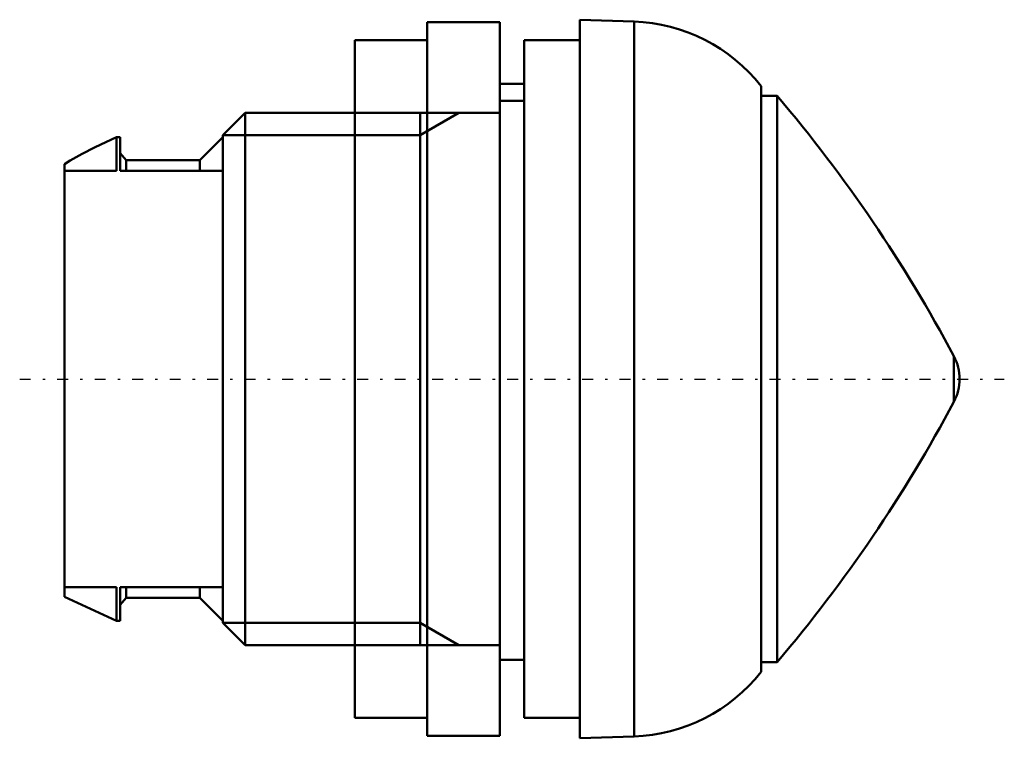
# Model space of a CAD drawing. Header units: millimetres. Extents: x -1.9 to 38.8, y -14.8 to 14.8.
import ezdxf

# ---------------------------------------------------------------- set-up
doc = ezdxf.new("R2010")
doc.units = ezdxf.units.MM
doc.linetypes.add('Center', pattern=[1.5, 0.45, -0.5, 0.05, -0.5])
for name, color, linetype, lineweight in [('AM_0', 7, 'Continuous', 30), ('AM_10', 7, 'Continuous', 5), ('AM_7', 7, 'Center', 5)]:
    doc.layers.add(name, color=color, linetype=linetype, lineweight=lineweight)

msp = doc.modelspace()

# ---------------------------------------------------------------- linework, layer by layer
at = {"layer": 'AM_0', "color": 7, "linetype": 'Continuous', "lineweight": 50}
for p, q in [((18, 14.75), (15, 14.75)), ((15, 14.75), (15, -14.75)), ((18, 14.75), (18, -14.75)), ((23.544, 14.772), (21.3, 14.85)), ((21.3, -14.85), (21.3, 14.85)), ((23.544, -14.772), (23.544, 14.772)), ((15, 14), (12, 14)), ((12, 14), (12, -14)), ((21.3, 14), (19, 14)), ((19, -14), (19, 14)), ((18, 12.2), (19, 12.2)), ((28.8, -12.106), (28.8, 12.106)), ((19, 11.503), (18, 11.503)), ((29.46, 11.7), (28.8, 11.7)), ((29.46, -11.7), (29.46, 11.7)), ((7.47, 11), (6.55, 10.08)), ((12, 11), (7.47, 11)), ((7.47, -11), (7.47, 11)), ((2.15, 10), (1.5, 9.698)), ((2.3, 10), (2.15, 10)), ((2.15, 10), (2.15, 8.602)), ((2.3, 10), (2.3, 8.602)), ((6.55, 10), (5.6, 9.05)), ((6.55, -10.08), (6.55, 10.08)), ((2.55, 9.05), (2.3, 9.331)), ((5.6, 9.05), (2.55, 9.05)), ((2.55, 9.05), (2.55, 8.602)), ((5.6, 9.05), (5.6, 8.602)), ((0, 8.874), (0, -9)), ((2.15, 8.602), (0, 8.602)), ((6.55, 8.602), (2.3, 8.602)), ((36.767, -0.937), (36.767, 0.937)), ((0, -8.602), (2.15, -8.602)), ((2.15, -8.602), (2.15, -10)), ((2.3, -8.602), (6.55, -8.602)), ((2.3, -8.602), (2.3, -10)), ((2.55, -8.602), (2.55, -9.05)), ((5.6, -8.602), (5.6, -9.05)), ((0, -9), (2.15, -10)), ((2.3, -9.331), (2.55, -9.05)), ((2.55, -9.05), (5.6, -9.05)), ((5.6, -9.05), (6.55, -10)), ((2.15, -10), (2.3, -10)), ((6.55, -10.08), (7.47, -11)), ((7.47, -11), (12, -11)), ((18, -11.6), (19, -11.6)), ((28.8, -11.7), (29.46, -11.7)), ((12, -14), (15, -14)), ((19, -14), (21.3, -14)), ((15, -14.75), (18, -14.75)), ((21.3, -14.85), (23.544, -14.772))]:
    msp.add_line(p, q, dxfattribs=at)
msp.add_lwpolyline([(1.5, 9.698), (1.241, 9.574), (0.733, 9.31), (0.241, 9.024), (0, 8.874)], dxfattribs=at)
for centre, radius, start, end in [((23.3, 7.776), 7, 38.2132, 88.0002), ((-16.236, -27.183), 60, 27.94829, 40.39486), ((35, 0), 2, 332.0558, 27.9418), ((-16.236, 27.183), 60, 319.60514, 332.05171), ((23.3, -7.776), 7, 271.9998, 321.7868)]:
    msp.add_arc(centre, radius, start, end, dxfattribs=at)
at = {"layer": 'AM_10', "color": 7, "linetype": 'Continuous', "lineweight": 50}
for p, q in [((12, 11), (18, 11)), ((14.707, -11), (14.707, 11)), ((16.3, 11), (14.707, 10.08)), ((6.55, 10.08), (14.707, 10.08)), ((6.55, -10.08), (14.707, -10.08)), ((16.3, -11), (14.707, -10.08)), ((12, -11), (18, -11))]:
    msp.add_line(p, q, dxfattribs=at)
at = {"layer": 'AM_7', "color": 4, "linetype": 'Center', "lineweight": 25}
msp.add_line((-1.85, 0), (38.85, 0), dxfattribs=at)

doc.saveas('drawing.dxf')
